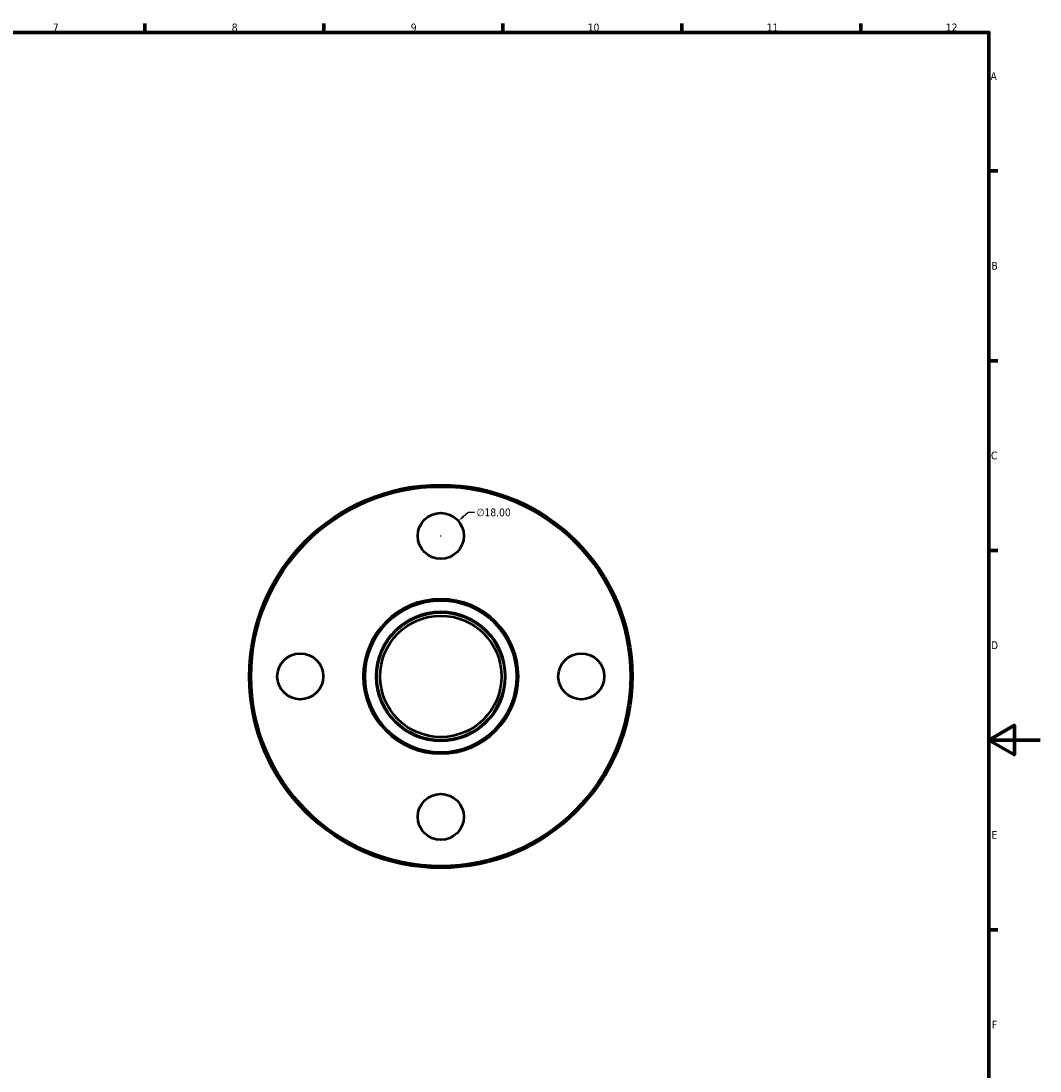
# Model space of a CAD drawing. Header units: millimetres. Extents: x -39 to 901, y -422 to 757.
# Tile 5 of 5: x 442 to 841, y 167 to 578. Entities that reach past the tile are written whole.
import ezdxf

# ---------------------------------------------------------------- set-up
doc = ezdxf.new("R2010")
doc.units = ezdxf.units.MM
for name, color, linetype, lineweight in [('Border (ANSI)', 7, 'Continuous', 70), ('Dimension (ANSI)', 7, 'Continuous', 25), ('Visible (ANSI)', 7, 'Continuous', 50), ('Visible Narrow (ANSI)', 7, 'Continuous', 35)]:
    doc.layers.add(name, color=color, linetype=linetype, lineweight=lineweight)
doc.styles.add('Note Text (ANSI)', font='tahoma.ttf')
doc.dimstyles.new('Default - mm (ANSI)', dxfattribs={"dimtxt": 3.048, "dimasz": 2.5, "dimexe": 3.175, "dimexo": 1.6002, "dimgap": 0.8, "dimtad": 0, "dimtoh": 1, "dimrnd": 1e-08, "dimzin": 4, "dimdsep": 46, "dimtxsty": 'Note Text (ANSI)', "dimcen": 0.09, "dimdle": 10, "dimclrd": 256, "dimclre": 256, "dimclrt": 256, "dimadec": 1, "dimazin": 1, "dimtfac": 1, "dimtofl": 0, "dimtmove": 0, "dimatfit": 3, "dimfxl": 1, "dimtolj": 1, "dimtzin": 4, "dimlwd": -1, "dimlwe": -1, "dimarcsym": 0})

# ---------------------------------------------------------------- blocks, each defined once
blk = doc.blocks.new('Borders Default Border')
at = {"layer": 'Border (ANSI)'}
for p, q in [((490.58, 574), (490.58, 577.45)), ((560.67, 574), (560.67, 577.45)), ((630.75, 574), (630.75, 577.45)), ((700.83, 574), (700.83, 577.45)), ((770.92, 574), (770.92, 577.45)), ((821, 519.75), (824.45, 519.75)), ((821, 445.5), (824.45, 445.5)), ((821, 371.25), (824.45, 371.25)), ((821, 222.75), (824.45, 222.75))]:
    blk.add_line(p, q, dxfattribs=at)
at = {"layer": 'Border (ANSI)', "flags": 128}
for points in [[(20, 20), (20, 574), (821, 574), (821, 20), (20, 20)], [(841, 297), (821, 297), (831, 302.77), (831, 291.23), (821, 297)]]:
    blk.add_lwpolyline(points, dxfattribs=at)
at = {"layer": 'Border (ANSI)', "attachment_point": 7, "style": 'Note Text (ANSI)'}
for s, insert, char_height in [('7', (454.6, 574.4), 3.05), ('8', (524.63, 574.33), 3.05), ('9', (594.7, 574.34), 3.05), ('10', (663.96, 574.34), 3.048), ('11', (734.04, 574.4), 3.048), ('12', (804.13, 574.4), 3.048), ('A', (821.63, 555.35), 3.05), ('B', (821.99, 481.1), 3.05), ('C', (821.8, 406.8), 3.05), ('D', (821.81, 332.6), 3.05), ('E', (822.05, 258.35), 3.05), ('F', (822.14, 184.1), 3.05)]:
    blk.add_mtext(s, dxfattribs=dict(at, insert=insert, char_height=char_height))
blk = doc.blocks.new('*D15')
at = {"layer": 'Defpoints', "color": 0, "transparency": 16777216}
for p in [(613.31, 382.77), (599.62, 371.09)]:
    blk.add_point(p, dxfattribs=at)
at = {"layer": 'Dimension (ANSI)', "transparency": 16777216}
for p, q in [((617.12, 386.01), (615.21, 384.39)), ((619.62, 386.01), (617.12, 386.01)), ((606.37, 376.93), (606.55, 376.93)), ((606.46, 376.84), (606.46, 377.02))]:
    blk.add_line(p, q, dxfattribs=at)
blk.add_solid([(614.94, 384.71), (615.48, 384.07), (613.31, 382.77)], dxfattribs=at)
at = {"layer": 'Dimension (ANSI)', "transparency": 16777216, "insert": (620.42, 387.65), "char_height": 3.048, "attachment_point": 1, "style": 'Note Text (ANSI)'}
blk.add_mtext('\\A1;∅18.00', dxfattribs=at)

msp = doc.modelspace()

# ---------------------------------------------------------------- linework, layer by layer
at = {"layer": 'Visible (ANSI)'}
for centre, radius in [((606.464, 321.927), 75), ((606.464, 321.927), 74.25), ((606.464, 376.927), 9), ((606.464, 321.927), 30), ((606.464, 321.927), 25), ((606.464, 321.927), 23.75), ((551.464, 321.927), 9), ((661.464, 321.927), 9), ((606.464, 266.927), 9)]:
    msp.add_circle(centre, radius, dxfattribs=at)
at = {"layer": 'Visible Narrow (ANSI)'}
for radius in [30.5, 29.5, 25.5]:
    msp.add_circle((606.464, 321.927), radius, dxfattribs=at)

# ---------------------------------------------------------------- block references
msp.add_blockref('Borders Default Border', (0, 0))

# ---------------------------------------------------------------- dimensions: what is measured, and where the dimension line sits
at = {"layer": 'Dimension (ANSI)'}
dim = msp.add_diameter_dim_2p(p1=(599.616, 371.087), p2=(613.311, 382.768), dimstyle='Default - mm (ANSI)', override={"dimtih": 1, "dimdec": 2, "dimlfac": 1, "dimtp": 0, "dimtm": 0, "dimtdec": 2}, dxfattribs=at)
dim.commit()
dim.dimension.update_dxf_attribs({"geometry": '*D15', "text_midpoint": (627.112, 386.013)})

doc.saveas('drawing.dxf')
